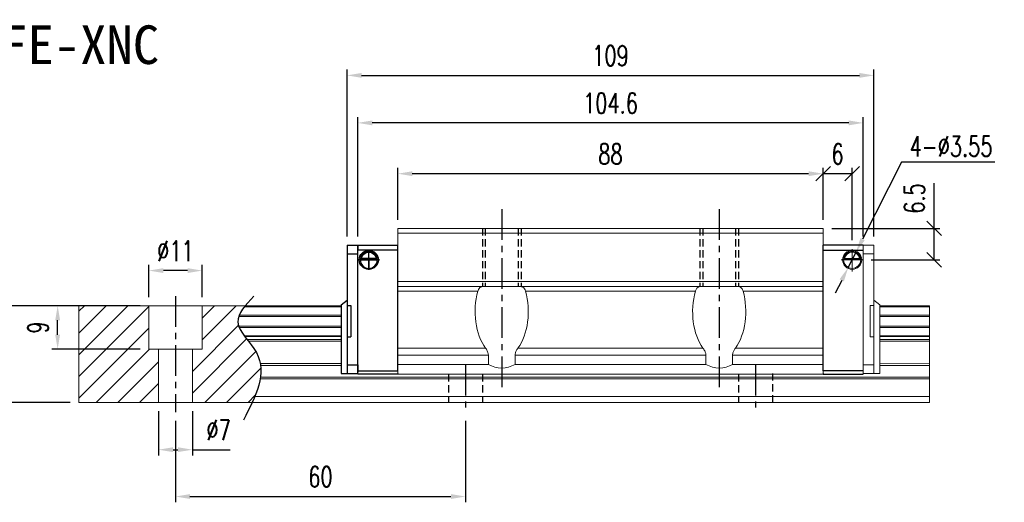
# Model space of a CAD drawing. Header units: millimetres. Extents: x 13 to 372, y 371 to 663.
# Tile 2 of 2: x 168 to 372, y 371 to 470. Entities that reach past the tile are written whole.
import ezdxf
from ezdxf.enums import TextEntityAlignment as Align

# ---------------------------------------------------------------- set-up
doc = ezdxf.new("R2010")
doc.units = ezdxf.units.MM
doc.header["$PDSIZE"] = -1
doc.linetypes.add('CENTER', pattern=[10.16, 6.35, -1.27, 1.27, -1.27])
doc.linetypes.add('DASHED', pattern=[0.75, 0.5, -0.25])
for name, color, linetype in [('2', 7, 'Continuous'), ('CHA', 2, 'Continuous'), ('CL', 1, 'CENTER'), ('DIM', 4, 'Continuous'), ('HID', 2, 'DASHED'), ('OUT', 3, 'Continuous')]:
    doc.layers.add(name, color=color, linetype=linetype)
doc.styles.add('DIM-7', font='SIMPLEX.shx', dxfattribs={"width": 0.7, "bigfont": 'chineset.shx'})
doc.styles.add('T', font='kaiu.ttf')
doc.dimstyles.new('CNS', dxfattribs={"dimtxt": 3.5, "dimasz": 2.5, "dimexe": 1, "dimexo": 1.5, "dimgap": 0.09, "dimtad": 0, "dimdsep": 46, "dimtxsty": 'DIM-7', "dimcen": 0.09, "dimclrd": 1, "dimclre": 1, "dimclrt": 4, "dimadec": 0, "dimazin": 0, "dimtfac": 1, "dimtix": 1, "dimtmove": 2, "dimatfit": 3, "dimfxl": 1, "dimtvp": 0.971429, "dimtolj": 1, "dimarcsym": 0})
doc.dimstyles.new('CNSx1 (指線專用)', dxfattribs={"dimscale": 0.8, "dimtxt": 3.5, "dimasz": 2.5, "dimexe": 1, "dimexo": 1.5, "dimgap": 1, "dimtad": 1, "dimtih": 1, "dimtoh": 1, "dimdsep": 46, "dimtxsty": 'DIM-7', "dimcen": 0.09, "dimclrd": 256, "dimclre": 256, "dimclrt": 4, "dimadec": 0, "dimazin": 0, "dimtfac": 1, "dimtix": 1, "dimtmove": 1, "dimatfit": 3, "dimfxl": 1, "dimtvp": 0.971429, "dimtolj": 1, "dimarcsym": 0})

# ---------------------------------------------------------------- blocks, each defined once
blk = doc.blocks.new('*D9')
at = {"layer": 'DEFPOINTS', "color": 0}
for p in [(246.5, 438.6), (246.5, 427.28), (334.5, 427.28)]:
    blk.add_point(p, dxfattribs=at)
at = {"layer": 'DIM', "color": 7, "lineweight": -2}
for p, q in [((246.5, 429.08), (246.5, 439.8)), ((331.5, 438.6), (249.5, 438.6)), ((334.5, 429.08), (334.5, 439.8))]:
    blk.add_line(p, q, dxfattribs=at)
at = {"layer": 'DIM', "color": 7}
for points in [[(249.5, 439.1), (249.5, 438.1), (246.5, 438.6)], [(331.5, 439.1), (331.5, 438.1), (334.5, 438.6)]]:
    blk.add_solid(points, dxfattribs=at)
at = {"layer": 'DIM', "color": 7, "insert": (290.5, 442.68), "char_height": 4.2, "attachment_point": 5, "style": 'DIM-7'}
blk.add_mtext('\\A1;88', dxfattribs=at)
blk = doc.blocks.new('*D10')
at = {"layer": 'DEFPOINTS', "color": 0}
for p in [(238.2, 449.11), (238.2, 423.78), (342.8, 423.78)]:
    blk.add_point(p, dxfattribs=at)
at = {"layer": 'DIM', "color": 7, "lineweight": -2}
for p, q in [((238.2, 425.58), (238.2, 450.31)), ((342.8, 425.58), (342.8, 450.31)), ((339.8, 449.11), (241.2, 449.11))]:
    blk.add_line(p, q, dxfattribs=at)
at = {"layer": 'DIM', "color": 7}
for points in [[(241.2, 449.61), (241.2, 448.61), (238.2, 449.11)], [(339.8, 449.61), (339.8, 448.61), (342.8, 449.11)]]:
    blk.add_solid(points, dxfattribs=at)
at = {"layer": 'DIM', "color": 7, "insert": (290.5, 453.19), "char_height": 4.2, "attachment_point": 5, "style": 'DIM-7'}
blk.add_mtext('\\A1;104.6', dxfattribs=at)
blk = doc.blocks.new('_Oblique')
at = {"color": 0, "linetype": 'ByBlock', "lineweight": -2}
blk.add_line((-0.5, -0.5), (0.5, 0.5), dxfattribs=at)
blk = doc.blocks.new('*D11')
at = {"layer": 'DEFPOINTS', "color": 0}
for p in [(334.5, 438.6), (334.5, 427.28), (340.5, 423.01)]:
    blk.add_point(p, dxfattribs=at)
at = {"layer": 'DIM', "color": 7, "lineweight": -2}
for p, q in [((334.5, 429.08), (334.5, 439.8)), ((340.5, 438.6), (334.5, 438.6)), ((340.5, 424.81), (340.5, 439.8))]:
    blk.add_line(p, q, dxfattribs=at)
at = {"layer": 'DIM', "color": 7, "lineweight": -2, "xscale": 2.999999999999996, "yscale": 2.999999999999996, "zscale": 2.999999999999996, "rotation": 180}
blk.add_blockref('_Oblique', (334.5, 438.6), dxfattribs=at)
at = {"layer": 'DIM', "color": 7, "lineweight": -2, "xscale": 2.999999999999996, "yscale": 2.999999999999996, "zscale": 2.999999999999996}
blk.add_blockref('_Oblique', (340.5, 438.6), dxfattribs=at)
at = {"layer": 'DIM', "color": 7, "insert": (337.5, 442.68), "char_height": 4.2, "attachment_point": 5, "style": 'DIM-7'}
blk.add_mtext('\\A1;6', dxfattribs=at)
blk = doc.blocks.new('*D12')
at = {"layer": 'DEFPOINTS', "color": 0, "linetype": 'Continuous'}
for p in [(334.5, 427.28), (342.62, 420.78), (357.47, 420.78)]:
    blk.add_point(p, dxfattribs=at)
at = {"layer": 'OUT', "color": 7, "linetype": 'Continuous', "lineweight": -2}
for p, q in [((357.47, 427.28), (357.47, 436.66)), ((336.3, 427.28), (358.67, 427.28)), ((357.47, 420.78), (357.47, 427.28)), ((344.42, 420.78), (358.67, 420.78))]:
    blk.add_line(p, q, dxfattribs=at)
at = {"layer": 'OUT', "color": 7, "linetype": 'Continuous', "lineweight": -2, "xscale": 2.999999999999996, "yscale": 2.999999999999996, "zscale": 2.999999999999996}
for p, rotation in [((357.47, 427.28), 90), ((357.47, 420.78), 270)]:
    blk.add_blockref('_Oblique', p, dxfattribs=dict(at, rotation=rotation))
at = {"layer": 'OUT', "color": 7, "linetype": 'Continuous', "lineweight": 15, "insert": (353.39, 433.47), "char_height": 4.2, "attachment_point": 5, "rotation": 90, "style": 'DIM-7'}
blk.add_mtext('\\A1;6.5', dxfattribs=at)
blk = doc.blocks.new('*D13')
at = {"layer": 'DEFPOINTS', "color": 0}
for p in [(197, 391.28), (204, 391.28), (204, 381.49)]:
    blk.add_point(p, dxfattribs=at)
at = {"layer": 'DIM', "color": 7, "lineweight": -2}
for p, q in [((197, 389.48), (197, 380.29)), ((204, 389.48), (204, 380.29)), ((200, 381.49), (201, 381.49)), ((204, 381.49), (211.84, 381.49))]:
    blk.add_line(p, q, dxfattribs=at)
at = {"layer": 'DIM', "color": 7}
for points in [[(200, 381.99), (200, 380.99), (197, 381.49)], [(201, 381.99), (201, 380.99), (204, 381.49)]]:
    blk.add_solid(points, dxfattribs=at)
at = {"layer": 'DIM', "color": 7, "insert": (209.42, 385.57), "char_height": 4.2, "attachment_point": 5, "style": 'DIM-7'}
blk.add_mtext('\\A1;%%C7', dxfattribs=at)
blk = doc.blocks.new('*D14')
at = {"layer": 'DEFPOINTS', "color": 0}
for p in [(195, 418.55), (195, 411.28), (206, 411.28)]:
    blk.add_point(p, dxfattribs=at)
at = {"layer": 'DIM', "color": 7, "lineweight": -2}
for p, q in [((195, 413.08), (195, 419.75)), ((206, 413.08), (206, 419.75)), ((203, 418.55), (198, 418.55))]:
    blk.add_line(p, q, dxfattribs=at)
at = {"layer": 'DIM', "color": 7}
for points in [[(198, 419.05), (198, 418.05), (195, 418.55)], [(203, 419.05), (203, 418.05), (206, 418.55)]]:
    blk.add_solid(points, dxfattribs=at)
at = {"layer": 'DIM', "color": 7, "insert": (200.5, 422.63), "char_height": 4.2, "attachment_point": 5, "style": 'DIM-7'}
blk.add_mtext('\\A1;%%C11', dxfattribs=at)
blk = doc.blocks.new('*D15')
at = {"layer": 'DEFPOINTS', "color": 0}
for p in [(176.13, 411.28), (195, 411.28), (195, 402.28)]:
    blk.add_point(p, dxfattribs=at)
at = {"layer": 'DIM', "color": 7, "lineweight": -2}
for p, q in [((193.2, 411.28), (174.93, 411.28)), ((176.13, 405.28), (176.13, 408.28)), ((193.2, 402.28), (174.93, 402.28))]:
    blk.add_line(p, q, dxfattribs=at)
at = {"layer": 'DIM', "color": 7}
for points in [[(175.63, 408.28), (176.63, 408.28), (176.13, 411.28)], [(175.63, 405.28), (176.63, 405.28), (176.13, 402.28)]]:
    blk.add_solid(points, dxfattribs=at)
at = {"layer": 'DIM', "color": 7, "insert": (172.05, 406.78), "char_height": 4.2, "attachment_point": 5, "rotation": 90, "style": 'DIM-7'}
blk.add_mtext('\\A1;9', dxfattribs=at)
blk = doc.blocks.new('*D16')
at = {"layer": 'DEFPOINTS', "color": 0}
for p in [(200.5, 389.28), (260.5, 389.28), (260.5, 371.8)]:
    blk.add_point(p, dxfattribs=at)
at = {"layer": 'DIM', "color": 7, "lineweight": -2}
for p, q in [((200.5, 387.48), (200.5, 370.6)), ((260.5, 387.48), (260.5, 370.6)), ((203.5, 371.8), (257.5, 371.8))]:
    blk.add_line(p, q, dxfattribs=at)
at = {"layer": 'DIM', "color": 7}
for points in [[(203.5, 372.3), (203.5, 371.3), (200.5, 371.8)], [(257.5, 372.3), (257.5, 371.3), (260.5, 371.8)]]:
    blk.add_solid(points, dxfattribs=at)
at = {"layer": 'DIM', "color": 7, "insert": (230.5, 375.88), "char_height": 4.2, "attachment_point": 5, "style": 'DIM-7'}
blk.add_mtext('\\A1;60', dxfattribs=at)
blk = doc.blocks.new('*D17')
at = {"layer": 'DEFPOINTS', "color": 0}
for p in [(166.21, 411.28), (180.5, 411.28), (180.5, 391.28)]:
    blk.add_point(p, dxfattribs=at)
at = {"layer": 'DIM', "color": 7, "lineweight": -2}
for p, q in [((178.7, 411.28), (165.01, 411.28)), ((166.21, 394.28), (166.21, 408.28)), ((178.7, 391.28), (165.01, 391.28))]:
    blk.add_line(p, q, dxfattribs=at)
at = {"layer": 'DIM', "color": 7}
for points in [[(165.71, 408.28), (166.71, 408.28), (166.21, 411.28)], [(165.71, 394.28), (166.71, 394.28), (166.21, 391.28)]]:
    blk.add_solid(points, dxfattribs=at)
at = {"layer": 'DIM', "color": 7, "insert": (162.13, 401.28), "char_height": 4.2, "attachment_point": 5, "rotation": 90, "style": 'DIM-7'}
blk.add_mtext('\\A1;20', dxfattribs=at)
blk = doc.blocks.new('*D18')
at = {"layer": 'DEFPOINTS', "color": 0}
for p in [(345, 458.94), (236, 423.78), (345, 423.78)]:
    blk.add_point(p, dxfattribs=at)
at = {"layer": 'DIM', "color": 7, "lineweight": -2}
for p, q in [((236, 425.58), (236, 460.14)), ((239, 458.94), (342, 458.94)), ((345, 425.58), (345, 460.14))]:
    blk.add_line(p, q, dxfattribs=at)
at = {"layer": 'DIM', "color": 7}
for points in [[(239, 459.44), (239, 458.44), (236, 458.94)], [(342, 459.44), (342, 458.44), (345, 458.94)]]:
    blk.add_solid(points, dxfattribs=at)
at = {"layer": 'DIM', "color": 7, "insert": (290.5, 463.02), "char_height": 4.2, "attachment_point": 5, "style": 'DIM-7'}
blk.add_mtext('\\A1;109', dxfattribs=at)
blk = doc.blocks.new('*D55')
at = {"layer": 'DEFPOINTS', "color": 0}
for p in [(341.3, 422.37), (339.7, 419.2)]:
    blk.add_point(p, dxfattribs=at)
at = {"layer": 'DIM', "color": 0, "lineweight": -2}
for p, q in [((350.74, 440.96), (342.66, 425.04)), ((370, 440.96), (350.74, 440.96)), ((339.7, 419.2), (341.3, 422.37)), ((338.34, 416.52), (336.98, 413.85))]:
    blk.add_line(p, q, dxfattribs=at)
at = {"layer": 'DIM', "color": 0}
for points in [[(342.22, 425.27), (343.11, 424.81), (341.3, 422.37)], [(337.89, 416.75), (338.79, 416.3), (339.7, 419.2)]]:
    blk.add_solid(points, dxfattribs=at)
at = {"layer": 'DIM', "color": 0, "insert": (360.97, 444.26), "char_height": 4.2, "attachment_point": 5, "style": 'DIM-7'}
blk.add_mtext('\\A1;4-∅3.55', dxfattribs=at)

msp = doc.modelspace()

# ---------------------------------------------------------------- linework, layer by layer
at = {"layer": '2', "color": 0, "linetype": 'Continuous'}
for p, q in [((235.999, 423.783), (238.201, 423.783)), ((235.999, 423.783), (235.999, 397.283)), ((238.201, 423.783), (246.501, 423.783)), ((238.201, 423.783), (238.201, 422.783)), ((238.201, 397.283), (238.201, 423.783)), ((246.501, 397.783), (246.501, 423.783)), ((342.801, 423.783), (334.501, 423.783)), ((334.501, 397.783), (334.501, 423.783)), ((235.999, 422.033), (238.201, 422.033)), ((246.501, 422.783), (238.201, 422.783)), ((240.501, 418.7), (240.501, 422.933)), ((334.501, 422.783), (342.801, 422.783)), ((240.501, 420.783), (238.415, 420.783)), ((238.727, 420.833), (242.276, 420.833)), ((242.133, 420.966), (238.869, 420.966)), ((242.056, 421.033), (238.946, 421.033)), ((240.501, 420.783), (240.501, 418.7)), ((246.501, 418.883), (246.501, 419.133)), ((334.501, 418.883), (334.501, 419.133)), ((234.799, 411.483), (235.999, 412.455)), ((234.801, 411.485), (234.801, 397.283)), ((235.999, 411.309), (236.799, 411.309)), ((236.799, 411.309), (236.799, 404.809)), ((235.999, 404.809), (236.799, 404.809)), ((234.801, 397.283), (238.201, 397.283)), ((236.001, 399.033), (238.201, 399.033)), ((238.201, 399.033), (238.201, 397.533)), ((238.201, 397.783), (246.501, 397.783)), ((238.201, 397.283), (238.201, 397.783)), ((238.201, 397.148), (238.201, 397.283)), ((238.201, 397.148), (238.201, 397.283)), ((246.501, 397.283), (246.501, 397.148)), ((342.801, 397.783), (334.501, 397.783)), ((334.501, 397.283), (334.501, 397.148)), ((246.502, 397.148), (238.201, 397.148)), ((246.502, 397.148), (238.201, 397.148)), ((334.501, 397.148), (342.801, 397.148)), ((334.501, 397.148), (342.801, 397.148))]:
    msp.add_line(p, q, dxfattribs=at)
at = {"layer": '2', "color": 0, "linetype": 'Continuous', "extrusion": (0, 0, -1)}
for radius, start, end in [(1.975, 270, 90), (1.575, 9.1332, 90), (1.975, 90, 270), (1.575, 90, 170.8668)]:
    msp.add_arc((-240.501, 420.783), radius, start, end, dxfattribs=at)
at = {"layer": '2', "color": 0, "linetype": 'Continuous'}
for start, end in [(90, 270), (270, 90)]:
    msp.add_arc((240.501, 420.783), 1.775, start, end, dxfattribs=at)
for points, knots in [([(238.869, 420.966), (238.885, 421.042), (238.907, 421.131), (238.971, 421.321), (239.013, 421.423), (239.118, 421.618), (239.182, 421.715), (239.354, 421.926), (239.472, 422.037), (239.732, 422.217), (239.877, 422.29), (240.179, 422.387), (240.341, 422.414), (240.501, 422.414)], [0, 0, 0, 0, 0.1376864, 0.1376864, 0.275472, 0.275472, 0.4123557, 0.4123557, 0.6064308, 0.6064308, 0.8046387, 0.8046387, 1, 1, 1, 1]), ([(240.501, 422.414), (240.652, 422.414), (240.805, 422.39), (241.122, 422.294), (241.288, 422.21), (241.558, 422.012), (241.672, 421.901), (241.844, 421.682), (241.91, 421.575), (242.017, 421.361), (242.058, 421.251), (242.106, 421.085), (242.121, 421.022), (242.133, 420.966)], [0, 0, 0, 0, 0.1837975, 0.1837975, 0.4104893, 0.4104893, 0.6000274, 0.6000274, 0.749109, 0.749109, 0.8991923, 0.8991923, 1, 1, 1, 1])]:
    msp.add_open_spline(points, degree=3, knots=knots, dxfattribs=at)
for points in [[(238.869, 420.966), (238.895, 420.988), (238.921, 421.01), (238.946, 421.033)], [(242.056, 421.033), (242.082, 421.01), (242.107, 420.988), (242.133, 420.966)]]:
    msp.add_open_spline(points, degree=3, dxfattribs=at)
at = {"layer": 'CL', "color": 0}
for p, q in [((268.001, 431.283), (268.001, 393.962)), ((313.001, 431.283), (313.001, 393.962)), ((238.415, 420.783), (242.7, 420.783)), ((200.501, 413.283), (200.501, 389.283)), ((260.501, 399.083), (260.501, 389.283)), ((320.501, 399.083), (320.501, 389.283))]:
    msp.add_line(p, q, dxfattribs=at)
at = {"layer": 'DIM', "color": 0}
for p, q in [((242.7, 420.783), (240.501, 420.783)), ((180.501, 410.119), (181.665, 411.283)), ((180.501, 405.629), (186.155, 411.283)), ((180.501, 401.138), (190.646, 411.283)), ((180.501, 396.648), (195.001, 411.148)), ((206.001, 408.678), (208.606, 411.283)), ((206.001, 404.188), (213.096, 411.283)), ((180.501, 392.158), (195.001, 406.658)), ((204.001, 397.698), (213.526, 407.223)), ((204.001, 393.208), (215.204, 404.411)), ((184.116, 391.283), (195.116, 402.283)), ((204.001, 402.188), (204.096, 402.283)), ((206.567, 391.283), (217.109, 401.825)), ((188.606, 391.283), (197.001, 399.678)), ((211.057, 391.283), (218.159, 398.385)), ((193.096, 391.283), (197.001, 395.188)), ((215.547, 391.283), (217.002, 392.738))]:
    msp.add_line(p, q, dxfattribs=at)
msp.add_open_spline([(216.701, 413.245), (215.019, 411.454), (211.361, 407.558), (220.887, 399.874), (217.071, 392.488), (214.558, 387.624)], degree=3, knots=[0, 0, 0, 0, 6.2737393, 13.647637, 27.8750855, 27.8750855, 27.8750855, 27.8750855], dxfattribs=at)
at = {"layer": 'HID', "color": 0, "ltscale": 3}
for p, q in [((264.001, 427.283), (264.001, 415.283)), ((264.601, 427.283), (264.601, 415.283)), ((271.401, 427.283), (271.401, 415.283)), ((272.001, 427.283), (272.001, 415.283)), ((309.001, 427.283), (309.001, 415.283)), ((309.601, 427.283), (309.601, 415.283)), ((316.401, 427.283), (316.401, 415.283)), ((317.001, 427.283), (317.001, 415.283)), ((324.001, 397.283), (324.001, 391.283)), ((257.001, 397.083), (257.001, 391.283)), ((264.001, 397.083), (264.001, 391.283)), ((317.001, 397.083), (317.001, 391.283))]:
    msp.add_line(p, q, dxfattribs=at)
at = {"layer": 'OUT', "color": 0, "linetype": 'Continuous', "lineweight": 15}
for p, q in [((246.501, 427.283), (282.001, 427.283)), ((246.501, 427.283), (246.501, 426.283)), ((246.501, 426.283), (282.001, 426.283)), ((246.501, 426.283), (246.501, 416.283)), ((282.001, 427.283), (299.001, 427.283)), ((282.001, 426.283), (299.001, 426.283)), ((299.001, 427.283), (334.501, 427.283)), ((299.001, 426.283), (334.501, 426.283)), ((334.501, 427.283), (334.501, 426.283)), ((334.501, 426.283), (334.501, 416.283)), ((342.801, 423.783), (342.801, 422.783)), ((345.004, 423.783), (342.801, 423.783)), ((342.801, 397.283), (342.801, 423.783)), ((345.004, 423.783), (345.004, 397.283)), ((340.501, 418.388), (340.501, 423.014)), ((345.004, 422.033), (342.801, 422.033)), ((340.501, 420.783), (338.222, 420.783)), ((338.222, 420.783), (342.617, 420.783)), ((342.276, 420.833), (338.727, 420.833)), ((338.869, 420.966), (342.133, 420.966)), ((338.946, 421.033), (342.056, 421.033)), ((342.617, 420.783), (340.501, 420.783)), ((340.501, 420.783), (340.501, 418.388)), ((246.501, 416.483), (246.501, 415.483)), ((246.501, 416.283), (334.501, 416.283)), ((334.501, 416.483), (334.501, 415.483)), ((246.501, 415.483), (246.501, 414.483)), ((246.501, 415.283), (334.501, 415.283)), ((246.501, 414.483), (246.501, 402.724)), ((246.501, 414.283), (263.069, 414.283)), ((272.933, 414.283), (308.069, 414.283)), ((317.933, 414.283), (334.501, 414.283)), ((334.501, 415.483), (334.501, 414.483)), ((334.501, 414.483), (334.501, 402.724)), ((346.204, 411.483), (345.004, 412.455)), ((180.501, 411.283), (180.501, 391.283)), ((234.801, 411.283), (180.501, 411.283)), ((195.001, 402.283), (195.001, 411.283)), ((206.001, 402.283), (206.001, 411.283)), ((234.801, 411.027), (214.74, 411.027)), ((345.004, 411.309), (344.204, 411.309)), ((344.204, 411.309), (344.204, 404.809)), ((346.201, 411.485), (346.201, 397.283)), ((356.501, 411.283), (346.201, 411.283)), ((356.501, 411.027), (346.201, 411.027)), ((356.501, 411.283), (356.501, 411.027)), ((356.501, 411.027), (356.501, 409.317)), ((234.801, 409.023), (213.585, 409.023)), ((234.801, 409.317), (213.695, 409.317)), ((356.501, 409.317), (346.201, 409.317)), ((356.501, 409.023), (346.201, 409.023)), ((356.501, 409.317), (356.501, 409.023)), ((356.501, 409.023), (356.501, 407.042)), ((234.801, 407.042), (213.582, 407.042)), ((234.801, 406.748), (213.693, 406.748)), ((356.501, 407.042), (346.201, 407.042)), ((356.501, 406.748), (346.201, 406.748)), ((356.501, 407.042), (356.501, 406.748)), ((356.501, 406.748), (356.501, 405.067)), ((234.801, 405.067), (214.703, 405.067)), ((234.801, 404.903), (214.825, 404.903)), ((234.801, 404.309), (215.284, 404.309)), ((234.801, 403.956), (215.564, 403.956)), ((345.004, 404.809), (344.204, 404.809)), ((356.501, 405.067), (346.201, 405.067)), ((356.501, 404.903), (346.201, 404.903)), ((356.501, 404.309), (346.201, 404.309)), ((356.501, 403.956), (346.201, 403.956)), ((356.501, 405.067), (356.501, 404.903)), ((356.501, 404.903), (356.501, 404.309)), ((356.501, 404.309), (356.501, 403.956)), ((356.501, 403.956), (356.501, 399.29)), ((206.001, 402.283), (195.001, 402.283)), ((197.001, 402.283), (197.001, 391.283)), ((204.001, 402.283), (204.001, 391.283)), ((246.501, 401.224), (246.501, 402.724)), ((246.501, 402.524), (264.642, 402.524)), ((271.36, 402.524), (309.642, 402.524)), ((316.36, 402.524), (334.501, 402.524)), ((334.501, 402.724), (334.501, 401.224)), ((234.801, 399.29), (218.055, 399.29)), ((246.501, 399.333), (246.501, 401.224)), ((265.241, 401.024), (246.501, 401.024)), ((246.501, 397.283), (246.501, 399.333)), ((265.241, 401.024), (265.241, 399.133)), ((310.241, 401.024), (270.762, 401.024)), ((270.762, 399.133), (270.762, 401.024)), ((310.241, 401.024), (310.241, 399.133)), ((334.501, 401.024), (315.762, 401.024)), ((315.762, 399.133), (315.762, 401.024)), ((334.501, 399.333), (334.501, 401.224)), ((334.501, 397.283), (334.501, 399.333)), ((356.501, 399.29), (346.201, 399.286)), ((356.501, 399.29), (356.501, 398.936)), ((234.801, 398.936), (218.108, 398.936)), ((265.241, 399.133), (246.501, 399.133)), ((310.241, 399.133), (270.762, 399.133)), ((334.501, 399.133), (315.762, 399.133)), ((342.801, 399.033), (342.801, 397.533)), ((345.001, 399.033), (342.801, 399.033)), ((342.801, 397.283), (342.801, 397.783)), ((342.801, 397.148), (342.801, 397.283)), ((342.801, 397.148), (342.801, 397.283)), ((346.201, 397.283), (342.801, 397.283)), ((356.501, 398.936), (346.201, 398.936)), ((356.501, 398.936), (356.501, 396.529)), ((346.501, 396.176), (218.021, 396.176)), ((356.501, 396.529), (218.076, 396.529)), ((334.501, 397.083), (246.501, 397.083)), ((356.501, 396.176), (346.501, 396.176)), ((356.501, 396.529), (356.501, 396.176)), ((356.501, 396.176), (356.501, 392.483)), ((346.501, 391.283), (180.501, 391.283)), ((356.501, 392.483), (216.899, 392.483)), ((356.501, 391.283), (346.501, 391.283)), ((356.501, 392.483), (356.501, 391.283))]:
    msp.add_line(p, q, dxfattribs=at)
at = {"layer": 'OUT', "color": 0, "linetype": 'Continuous', "lineweight": 15, "extrusion": (0, 0, -1)}
for radius, start, end in [(1.975, 270, 90), (1.575, 9.1332, 90), (1.975, 90, 270), (1.575, 90, 170.8668)]:
    msp.add_arc((-340.501, 420.783), radius, start, end, dxfattribs=at)
at = {"layer": 'OUT', "color": 0, "linetype": 'Continuous', "lineweight": 15}
for start, end in [(90, 270), (270, 90)]:
    msp.add_arc((340.501, 420.783), 1.775, start, end, dxfattribs=at)
for centre, major_axis, ratio, start_param, end_param in [((268.001, 410.067), (0, 9.526), 0.5773503, 1.1123805, 2.4846276), ((268.001, 410.067), (0, 9.526), 0.5773503, 3.7985577, 5.1708049), ((313.001, 410.067), (0, 9.526), 0.5773503, 1.1123805, 2.4846276), ((313.001, 410.067), (0, 9.526), 0.5773503, 3.7985577, 5.1708049), ((268.001, 403.89), (0, 5.5), 0.9999861, 2.6158001, 3.6673852), ((313.001, 403.89), (0, 5.5), 0.9999861, 2.6158001, 3.6673852)]:
    msp.add_ellipse(centre, major_axis=major_axis, ratio=ratio, start_param=start_param, end_param=end_param, dxfattribs=at)
for points, knots in [([(340.501, 422.414), (340.35, 422.414), (340.197, 422.39), (339.88, 422.294), (339.715, 422.21), (339.444, 422.012), (339.331, 421.901), (339.158, 421.682), (339.092, 421.575), (338.986, 421.361), (338.945, 421.251), (338.896, 421.085), (338.881, 421.022), (338.869, 420.966)], [0, 0, 0, 0, 0.1837975, 0.1837975, 0.4104893, 0.4104893, 0.6000274, 0.6000274, 0.749109, 0.749109, 0.8991923, 0.8991923, 1, 1, 1, 1]), ([(342.133, 420.966), (342.117, 421.042), (342.095, 421.131), (342.032, 421.321), (341.989, 421.423), (341.884, 421.618), (341.82, 421.715), (341.649, 421.926), (341.53, 422.037), (341.271, 422.217), (341.126, 422.29), (340.824, 422.387), (340.662, 422.414), (340.501, 422.414)], [0, 0, 0, 0, 0.1376864, 0.1376864, 0.275472, 0.275472, 0.4123557, 0.4123557, 0.6064308, 0.6064308, 0.8046387, 0.8046387, 1, 1, 1, 1]), ([(264.41, 415.283), (264.164, 415.262), (263.742, 415.227), (263.325, 414.882), (263.144, 414.533), (263.08, 414.318), (263.069, 414.283)], [0, 0, 0, 0, 0.4024515, 0.6912182, 0.9498428, 1, 1, 1, 1]), ([(272.933, 414.283), (272.869, 414.457), (272.741, 414.806), (272.369, 415.152), (271.964, 415.273), (271.668, 415.281), (271.592, 415.283)], [0, 0, 0, 0, 0.2640471, 0.5273237, 0.8788054, 1, 1, 1, 1]), ([(309.41, 415.283), (309.187, 415.266), (308.781, 415.235), (308.343, 414.915), (308.147, 414.545), (308.077, 414.309), (308.069, 414.283)], [0, 0, 0, 0, 0.3641221, 0.6621601, 0.9618601, 1, 1, 1, 1]), ([(317.933, 414.283), (317.903, 414.377), (317.816, 414.642), (317.586, 414.976), (317.181, 415.241), (316.804, 415.268), (316.592, 415.283)], [0, 0, 0, 0, 0.1381389, 0.3879106, 0.6548528, 1, 1, 1, 1]), ([(265.241, 401.024), (265.221, 401.215), (265.174, 401.666), (264.903, 402.158), (264.704, 402.438), (264.642, 402.524)], [0, 0, 0, 0, 0.3367917, 0.79545, 1, 1, 1, 1]), ([(271.36, 402.524), (271.226, 402.329), (270.981, 401.974), (270.784, 401.437), (270.767, 401.126), (270.762, 401.024)], [0, 0, 0, 0, 0.4508734, 0.8203387, 1, 1, 1, 1]), ([(310.241, 401.024), (310.233, 401.141), (310.213, 401.475), (310.002, 402.005), (309.765, 402.347), (309.642, 402.524)], [0, 0, 0, 0, 0.205868, 0.5893639, 1, 1, 1, 1]), ([(316.36, 402.524), (316.232, 402.339), (315.995, 401.996), (315.789, 401.464), (315.769, 401.141), (315.762, 401.024)], [0, 0, 0, 0, 0.4294126, 0.7940736, 1, 1, 1, 1])]:
    msp.add_open_spline(points, degree=3, knots=knots, dxfattribs=at)
for points in [[(338.946, 421.033), (338.921, 421.01), (338.895, 420.988), (338.869, 420.966)], [(342.133, 420.966), (342.107, 420.988), (342.082, 421.01), (342.056, 421.033)]]:
    msp.add_open_spline(points, degree=3, dxfattribs=at)

# ---------------------------------------------------------------- texts
at = {"layer": 'CHA', "color": 7, "style": 'T'}
msp.add_text('TRH25FE-XNC', height=8, dxfattribs=at).set_placement((167.183, 465.287), align=Align.MIDDLE)

# ---------------------------------------------------------------- dimensions: what is measured, and where the dimension line sits
at = {"layer": 'DIM', "color": 0}
for base, p1, p2, override, picture, middle in [((345.0036, 458.9412), (235.9988, 423.7828), (345.0036, 423.7828), {"dimscale": 1.2, "dimclrd": 7, "dimclre": 7, "dimclrt": 7}, '*D18', (290.5012, 463.0212)), ((238.201, 449.113), (342.801, 423.783), (238.201, 423.783), {"dimscale": 1.2, "dimclrd": 7, "dimclre": 7, "dimclrt": 7}, '*D10', (290.501, 453.193)), ((246.501, 438.595), (334.501, 427.283), (246.501, 427.283), {"dimscale": 1.2, "dimclrd": 7, "dimclre": 7, "dimclrt": 7}, '*D9', (290.501, 442.675)), ((334.501, 438.595), (340.501, 423.014), (334.501, 427.283), {"dimscale": 1.2, "dimblk1": 'Oblique', "dimblk2": 'Oblique', "dimsah": 1, "dimclrd": 7, "dimclre": 7, "dimclrt": 7}, '*D11', (337.501, 442.675)), ((260.501, 371.802), (200.501, 389.283), (260.501, 389.283), {"dimscale": 1.2, "dimclrd": 7, "dimclre": 7, "dimclrt": 7}, '*D16', (230.501, 375.882))]:
    dim = msp.add_linear_dim(base=base, p1=p1, p2=p2, dimstyle='CNS', override=override, dxfattribs=at)
    dim.commit()
    dim.dimension.update_dxf_attribs({"geometry": picture, "text_midpoint": middle})
dim = msp.add_diameter_dim_2p(p1=(339.698, 419.2), p2=(341.304, 422.366), text='4-<>', dimstyle='CNSx1 (指線專用)', override={"dimscale": 1.2, "dimclrd": 0, "dimclre": 0, "dimclrt": 0}, dxfattribs=at)
dim.commit()
dim.dimension.update_dxf_attribs({"geometry": '*D55', "text_midpoint": (350.737, 440.956), "dimtype": 163})
dim = msp.add_linear_dim(base=(195.001, 418.55), p1=(206.001, 411.283), p2=(195.001, 411.283), text='%%C<>', dimstyle='CNS', override={"dimscale": 1.2, "dimclrd": 7, "dimclre": 7, "dimclrt": 7}, dxfattribs=at)
dim.commit()
dim.dimension.update_dxf_attribs({"geometry": '*D14', "text_midpoint": (200.501, 422.63)})
for base, p1, p2, picture, middle in [((166.206, 411.283), (180.501, 391.283), (180.501, 411.283), '*D17', (162.126, 401.283)), ((176.129, 411.283), (195.001, 402.283), (195.001, 411.283), '*D15', (172.049, 406.783))]:
    dim = msp.add_linear_dim(base=base, p1=p1, p2=p2, angle=90, dimstyle='CNS', override={"dimscale": 1.2, "dimclrd": 7, "dimclre": 7, "dimclrt": 7}, dxfattribs=at)
    dim.commit()
    dim.dimension.update_dxf_attribs({"geometry": picture, "text_midpoint": middle})
dim = msp.add_linear_dim(base=(204.001, 381.493), p1=(197.001, 391.283), p2=(204.001, 391.283), text='%%C<>', dimstyle='CNS', override={"dimscale": 1.2, "dimclrd": 7, "dimclre": 7, "dimclrt": 7, "dimtmove": 0}, dxfattribs=at)
dim.commit()
dim.dimension.update_dxf_attribs({"geometry": '*D13', "text_midpoint": (209.419, 381.493), "dimtype": 160})
at = {"layer": 'OUT', "color": 0, "linetype": 'Continuous', "lineweight": 15}
dim = msp.add_linear_dim(base=(357.474, 420.783), p1=(334.501, 427.283), p2=(342.617, 420.783), angle=90, dimstyle='CNS', override={"dimscale": 1.2, "dimblk1": 'Oblique', "dimblk2": 'Oblique', "dimsah": 1, "dimclrd": 7, "dimclre": 7, "dimclrt": 7, "dimtmove": 0}, dxfattribs=at)
dim.commit()
dim.dimension.update_dxf_attribs({"geometry": '*D12', "text_midpoint": (357.474, 433.471), "dimtype": 160})

doc.saveas('drawing.dxf')
